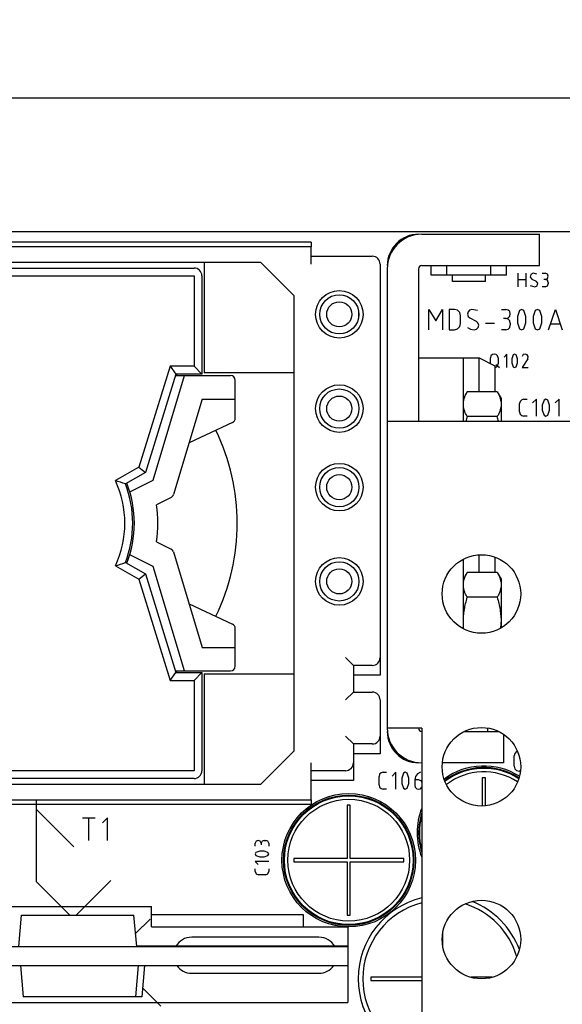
# Model space of a CAD drawing. Header units: millimetres. Extents: x 0 to 417, y 0 to 294.
# Tile 12 of 19: x 181 to 215, y 196 to 259. Entities that reach past the tile are written whole.
import ezdxf

# ---------------------------------------------------------------- set-up
doc = ezdxf.new("R2010")
doc.units = ezdxf.units.MM
for name, color, linetype in [('3110110100_MDXF_CONTINUOUS_LINE', 7, 'Continuous'), ('C101_DXF_CONTINUOUS_LINE', 7, 'Continuous'), ('C103_DXF_CONTINUOUS_LINE', 7, 'Continuous'), ('HEAT_SINK-3_DXF_CONTINUOUS_LINE', 7, 'Continuous'), ('L2_COPPER_CODXF_CONTINUOUS_LINE', 7, 'Continuous'), ('MDS-300APB18_AA_DXF_TEXT', 7, 'Continuous'), ('MDS-300APB18_AA_PCDXF_DIMENSION', 7, 'Continuous'), ('MDS-300APB18DXF_CONTINUOUS_LINE', 7, 'Continuous'), ('PIN_DXF_CONTINUOUS_LINE', 7, 'Continuous'), ('PWB_TDC-280_DXF_CONTINUOUS_LINE', 7, 'Continuous'), ('Q102_Q101_D1DXF_CONTINUOUS_LINE', 7, 'Continuous'), ('T1_BASE_DXF_CONTINUOUS_LINE', 7, 'Continuous'), ('T1_BBN_DXF_CONTINUOUS_LINE', 7, 'Continuous'), ('T1_CORE_DXF_CONTINUOUS_LINE', 7, 'Continuous')]:
    doc.layers.add(name, color=color, linetype=linetype)
doc.styles.get("Standard").update_dxf_attribs({"font": 'ARIALN.TTF'})
doc.dimstyles.new('DIMSTYLE_1', dxfattribs={"dimtxt": 3, "dimasz": 3, "dimexe": 1, "dimexo": 1.5, "dimgap": 0.75, "dimtad": 1, "dimdec": 1, "dimzin": 0, "dimdsep": 46, "dimtxsty": 'STANDARD', "dimblk": '_FILLED', "dimblk1": '_FILLED', "dimblk2": '_FILLED', "dimcen": 0.09, "dimadec": 0, "dimazin": 0, "dimtol": 1, "dimtp": 0.5, "dimtm": 0.5, "dimtfac": 1, "dimtdec": 1, "dimtofl": 0, "dimtmove": 0, "dimatfit": 3, "dimldrblk": '_FILLED', "dimfxl": 1, "dimtolj": 1, "dimtzin": 0, "dimarcsym": 0})
doc.dimstyles.new('DIMSTYLE_2', dxfattribs={"dimtxt": 3, "dimasz": 3, "dimexe": 1, "dimexo": 1.5, "dimgap": 0.75, "dimtad": 1, "dimdec": 1, "dimzin": 0, "dimdsep": 46, "dimtxsty": 'STANDARD', "dimblk": '_FILLED', "dimblk1": '_FILLED', "dimblk2": '_FILLED', "dimcen": 0.09, "dimadec": 0, "dimazin": 0, "dimtp": 1e-06, "dimtm": 1e-06, "dimtfac": 1, "dimtdec": 1, "dimtofl": 0, "dimtmove": 0, "dimatfit": 3, "dimldrblk": '_FILLED', "dimfxl": 1, "dimtolj": 1, "dimtzin": 0, "dimarcsym": 0})
doc.dimstyles.get("Standard").update_dxf_attribs({"dimtxt": 0.18, "dimasz": 0.18, "dimexe": 0.18, "dimexo": 0.0625, "dimgap": 0.09, "dimtad": 0, "dimtih": 1, "dimtoh": 1, "dimdec": 4, "dimzin": 0, "dimdsep": 46, "dimtxsty": 'STANDARD', "dimcen": 0.09, "dimadec": 0, "dimazin": 0, "dimtfac": 1, "dimtdec": 4, "dimtofl": 0, "dimtmove": 0, "dimatfit": 3, "dimfxl": 1, "dimtolj": 1, "dimtzin": 0, "dimarcsym": 0})

# ---------------------------------------------------------------- blocks, each defined once
blk = doc.blocks.new('_FILLED')
at = {"color": 0, "linetype": 'ByBlock'}
blk.add_solid([(0, 0), (-1, 0.167), (-1, -0.167)], dxfattribs=at)
blk = doc.blocks.new('*D6')
at = {"layer": 'Defpoints', "color": 0, "linetype": 'Continuous'}
for p in [(221.039, 254.138), (100.239, 242.363), (221.039, 242.363)]:
    blk.add_point(p, dxfattribs=at)
at = {"layer": 'MDS-300APB18_AA_PCDXF_DIMENSION', "color": 0, "linetype": 'Continuous', "lineweight": -2}
for p, q in [((100.239, 243.863), (100.239, 255.138)), ((221.039, 243.863), (221.039, 255.138)), ((103.239, 254.138), (218.039, 254.138))]:
    blk.add_line(p, q, dxfattribs=at)
at = {"layer": 'MDS-300APB18_AA_PCDXF_DIMENSION', "color": 0, "linetype": 'Continuous', "lineweight": -2, "xscale": 3, "yscale": 3, "zscale": 3, "rotation": 180}
blk.add_blockref('_FILLED', (100.239, 254.138), dxfattribs=at)
at = {"layer": 'MDS-300APB18_AA_PCDXF_DIMENSION', "color": 0, "linetype": 'Continuous', "lineweight": -2, "xscale": 3, "yscale": 3, "zscale": 3}
blk.add_blockref('_FILLED', (221.039, 254.138), dxfattribs=at)
at = {"layer": 'MDS-300APB18_AA_PCDXF_DIMENSION', "color": 0, "linetype": 'Continuous', "insert": (160.639, 257.888), "char_height": 3, "attachment_point": 2}
blk.add_mtext('\\A1;*120.8', dxfattribs=at)
blk = doc.blocks.new('*D8')
at = {"layer": 'Defpoints', "color": 0, "linetype": 'Continuous'}
for p in [(224.289, 265.121), (96.989, 244.613), (224.289, 244.613)]:
    blk.add_point(p, dxfattribs=at)
at = {"layer": 'MDS-300APB18_AA_PCDXF_DIMENSION', "color": 0, "linetype": 'Continuous', "lineweight": -2}
for p, q in [((96.989, 246.113), (96.989, 266.121)), ((224.289, 246.113), (224.289, 266.121)), ((99.989, 265.121), (221.289, 265.121))]:
    blk.add_line(p, q, dxfattribs=at)
at = {"layer": 'MDS-300APB18_AA_PCDXF_DIMENSION', "color": 0, "linetype": 'Continuous', "lineweight": -2, "xscale": 3, "yscale": 3, "zscale": 3, "rotation": 180}
blk.add_blockref('_FILLED', (96.989, 265.121), dxfattribs=at)
at = {"layer": 'MDS-300APB18_AA_PCDXF_DIMENSION', "color": 0, "linetype": 'Continuous', "lineweight": -2, "xscale": 3, "yscale": 3, "zscale": 3}
blk.add_blockref('_FILLED', (224.289, 265.121), dxfattribs=at)
at = {"layer": 'MDS-300APB18_AA_PCDXF_DIMENSION', "color": 0, "linetype": 'Continuous', "insert": (160.639, 268.871), "char_height": 3, "attachment_point": 2}
blk.add_mtext('\\A1;*127.3±0.5', dxfattribs=at)

msp = doc.modelspace()

# ---------------------------------------------------------------- linework, layer by layer
at = {"layer": '3110110100_MDXF_CONTINUOUS_LINE', "color": 7, "linetype": 'Continuous'}
for p, q in [((209.134, 235.438), (208.889, 235.013)), ((211.043, 235.438), (209.134, 235.438)), ((211.043, 235.438), (211.289, 235.013)), ((211.289, 235.013), (211.289, 233.563)), ((211.043, 233.85), (209.134, 233.85)), ((209.134, 223.938), (208.889, 223.513)), ((211.043, 223.938), (209.134, 223.938)), ((211.043, 223.938), (211.289, 223.513)), ((211.289, 223.513), (211.289, 220.406)), ((211.043, 222.35), (209.134, 222.35))]:
    msp.add_line(p, q, dxfattribs=at)
for centre, radius, start, end in [((216.449, 231.735), 7.615, 163.86781, 166.10857), ((203.728, 231.735), 7.615, 13.89143, 16.13219), ((206.469, 220.764), 4.819, 355.6375, 359.98703)]:
    msp.add_arc(centre, radius, start, end, dxfattribs=at)
for points, knots in [([(208.889, 234.644), (208.889, 234.712), (208.9, 234.848), (208.951, 235.049), (209.03, 235.247), (209.098, 235.375), (209.134, 235.438)], [0, 0, 0, 0, 0.240405, 0.485503, 0.738357, 1, 1, 1, 1]), ([(211.043, 235.438), (211.08, 235.375), (211.147, 235.247), (211.226, 235.049), (211.277, 234.848), (211.289, 234.712), (211.289, 234.644)], [0, 0, 0, 0, 0.261643, 0.514497, 0.759595, 1, 1, 1, 1]), ([(209.134, 233.85), (209.098, 233.914), (209.03, 234.042), (208.951, 234.24), (208.9, 234.441), (208.889, 234.577), (208.889, 234.644)], [0, 0, 0, 0, 0.261643, 0.514497, 0.759595, 1, 1, 1, 1]), ([(211.289, 234.644), (211.289, 234.577), (211.277, 234.441), (211.226, 234.24), (211.147, 234.042), (211.08, 233.914), (211.043, 233.85)], [0, 0, 0, 0, 0.240405, 0.485503, 0.738357, 1, 1, 1, 1]), ([(208.889, 223.144), (208.889, 223.212), (208.9, 223.348), (208.951, 223.549), (209.03, 223.747), (209.098, 223.875), (209.134, 223.938)], [0, 0, 0, 0, 0.240405, 0.485503, 0.738357, 1, 1, 1, 1]), ([(211.043, 223.938), (211.08, 223.875), (211.147, 223.747), (211.226, 223.549), (211.277, 223.348), (211.289, 223.212), (211.289, 223.144)], [0, 0, 0, 0, 0.261643, 0.514497, 0.759595, 1, 1, 1, 1]), ([(209.134, 222.35), (209.098, 222.414), (209.03, 222.542), (208.951, 222.74), (208.9, 222.941), (208.889, 223.077), (208.889, 223.144)], [0, 0, 0, 0, 0.261643, 0.514497, 0.759595, 1, 1, 1, 1]), ([(211.289, 223.144), (211.289, 223.077), (211.277, 222.941), (211.226, 222.74), (211.147, 222.542), (211.08, 222.414), (211.043, 222.35)], [0, 0, 0, 0, 0.240405, 0.485503, 0.738357, 1, 1, 1, 1]), ([(208.889, 220.763), (208.889, 220.897), (208.9, 221.166), (208.95, 221.566), (209.029, 221.961), (209.097, 222.221), (209.134, 222.35)], [0, 0, 0, 0, 0.249991, 0.499985, 0.749988, 1, 1, 1, 1]), ([(211.043, 222.35), (211.08, 222.221), (211.149, 221.961), (211.227, 221.566), (211.277, 221.166), (211.289, 220.897), (211.289, 220.763)], [0, 0, 0, 0, 0.250012, 0.500015, 0.750009, 1, 1, 1, 1])]:
    msp.add_open_spline(points, degree=3, knots=knots, dxfattribs=at)
at = {"layer": 'C101_DXF_CONTINUOUS_LINE', "color": 7, "linetype": 'Continuous'}
for p, q in [((207.589, 200.093), (207.589, 201.032)), ((206.239, 198.163), (202.989, 198.163)), ((202.989, 198.163), (202.989, 197.963)), ((210.718, 198.163), (209.359, 198.163)), ((202.989, 197.963), (206.239, 197.963))]:
    msp.add_line(p, q, dxfattribs=at)
for radius, start, end in [(5.3, 103.64623, 256.35377), (5, 104.48227, 255.51773), (5, 16.35154, 72.48476), (5.3, 20.54893, 68.31114)]:
    msp.add_arc((207.489, 198.063), radius, start, end, dxfattribs=at)
at = {"layer": 'C103_DXF_CONTINUOUS_LINE', "color": 7, "linetype": 'Continuous'}
for p, q in [((210.289, 210.863), (210.089, 210.863)), ((210.089, 210.863), (210.089, 209.067)), ((210.289, 209.083), (210.289, 210.863)), ((201.689, 209.113), (201.489, 209.113)), ((201.489, 209.113), (201.489, 205.713)), ((201.689, 205.713), (201.689, 209.113)), ((201.489, 205.713), (198.089, 205.713)), ((198.089, 205.713), (198.089, 205.513)), ((205.089, 205.713), (201.689, 205.713)), ((205.089, 205.513), (205.089, 205.713)), ((198.089, 205.513), (201.489, 205.513)), ((201.489, 205.513), (201.489, 202.113)), ((201.689, 205.513), (205.089, 205.513)), ((201.689, 202.113), (201.689, 205.513)), ((201.489, 202.113), (201.689, 202.113))]:
    msp.add_line(p, q, dxfattribs=at)
for radius in [4.148, 4.1, 3.877]:
    msp.add_circle((201.589, 205.613), radius, dxfattribs=at)
for radius, start, end in [(4.148, 57.27093, 126.79134), (4.1, 57.02105, 126.96765), (3.877, 56.39917, 127.80266), (4.148, 162.33256, 197.66744), (4.1, 164.52137, 195.47863)]:
    msp.add_arc((210.189, 207.363), radius, start, end, dxfattribs=at)
at = {"layer": 'HEAT_SINK-3_DXF_CONTINUOUS_LINE', "color": 3, "linetype": 'Continuous'}
for p, q in [((206.239, 245.463), (213.739, 245.463)), ((204.039, 243.263), (204.039, 214.013)), ((204.039, 233.563), (222.039, 233.563)), ((206.239, 214.013), (204.039, 214.013)), ((206.239, 214.013), (206.239, 184.563)), ((211.439, 211.813), (207.559, 211.813))]:
    msp.add_line(p, q, dxfattribs=at)
at = {"layer": 'HEAT_SINK-3_DXF_CONTINUOUS_LINE', "color": 7, "linetype": 'Continuous'}
for p, q in [((213.739, 243.463), (213.739, 245.463)), ((206.039, 243.263), (206.039, 233.563)), ((206.239, 243.463), (213.739, 243.463)), ((208.189, 242.463), (208.189, 242.863)), ((210.289, 242.463), (210.289, 242.863)), ((210.289, 242.463), (208.189, 242.463)), ((208.959, 213.813), (211.118, 213.813)), ((211.439, 213.628), (211.439, 211.813))]:
    msp.add_line(p, q, dxfattribs=at)
at = {"layer": 'HEAT_SINK-3_DXF_CONTINUOUS_LINE', "color": 3, "linetype": 'Continuous'}
for centre in [(210.039, 222.563), (210.039, 211.563), (210.039, 200.563)]:
    msp.add_circle(centre, 2.5, dxfattribs=at)
for centre, start, end in [((206.239, 243.263), 90, 180), ((206.239, 214.013), 180, 270)]:
    msp.add_arc(centre, 2.2, start, end, dxfattribs=at)
at = {"layer": 'HEAT_SINK-3_DXF_CONTINUOUS_LINE', "color": 7, "linetype": 'Continuous'}
for centre, start, end in [((206.239, 243.263), 90, 180), ((206.239, 214.013), 180, 270)]:
    msp.add_arc(centre, 0.2, start, end, dxfattribs=at)
at = {"layer": 'L2_COPPER_CODXF_CONTINUOUS_LINE', "color": 7, "linetype": 'Continuous'}
for start, end in [(44.15258, 44.72456), (333.9896, 26.0104), (315.27544, 315.84742)]:
    msp.add_arc((180.989, 227.063), 13.5, start, end, dxfattribs=at)
at = {"layer": 'MDS-300APB18DXF_CONTINUOUS_LINE', "color": 7, "linetype": 'Continuous'}
for p, q in [((223.289, 245.613), (97.989, 245.613)), ((199.189, 244.963), (166.089, 244.963)), ((199.189, 244.963), (199.189, 244.663)), ((212.372, 242.115), (212.372, 242.978)), ((212.372, 242.592), (212.858, 242.592)), ((212.858, 242.978), (212.858, 242.115)), ((213.189, 242.905), (213.143, 242.739)), ((213.143, 242.739), (213.244, 242.611)), ((213.336, 242.978), (213.189, 242.905)), ((213.244, 242.611), (213.52, 242.482)), ((213.575, 242.932), (213.336, 242.978)), ((213.914, 242.978), (214.098, 242.978)), ((214.098, 242.592), (214.006, 242.592)), ((214.236, 242.923), (214.098, 242.978)), ((214.098, 242.592), (214.236, 242.647)), ((214.236, 242.537), (214.098, 242.592)), ((214.291, 242.785), (214.236, 242.923)), ((214.236, 242.647), (214.291, 242.785)), ((213.143, 242.207), (213.428, 242.115)), ((213.428, 242.115), (213.584, 242.188)), ((213.621, 242.344), (213.52, 242.482)), ((213.584, 242.188), (213.621, 242.344)), ((214.098, 242.115), (213.914, 242.115)), ((214.098, 242.115), (214.236, 242.17)), ((214.291, 242.399), (214.236, 242.537)), ((214.236, 242.17), (214.291, 242.308)), ((214.291, 242.399), (214.291, 242.308)), ((202.223, 240.176), (202.223, 240.549)), ((206.696, 239.378), (206.696, 240.682)), ((206.696, 240.682), (207.128, 239.957)), ((207.128, 239.957), (207.559, 240.682)), ((207.559, 240.682), (207.559, 239.378)), ((208.321, 240.682), (207.991, 240.682)), ((207.991, 240.682), (207.991, 239.378)), ((208.514, 240.627), (208.321, 240.682)), ((208.661, 240.48), (208.514, 240.627)), ((208.716, 240.278), (208.661, 240.48)), ((208.716, 239.782), (208.716, 240.278)), ((209.185, 240.526), (209.148, 240.379)), ((209.148, 240.379), (209.194, 240.232)), ((209.286, 240.636), (209.185, 240.526)), ((209.194, 240.232), (209.304, 240.131)), ((209.433, 240.682), (209.286, 240.636)), ((209.304, 240.131), (209.708, 239.929)), ((209.791, 240.609), (209.433, 240.682)), ((211.306, 240.682), (211.591, 240.682)), ((211.591, 240.103), (211.444, 240.103)), ((211.738, 240.636), (211.591, 240.682)), ((211.591, 240.103), (211.738, 240.14)), ((211.738, 240.067), (211.591, 240.103)), ((211.839, 240.535), (211.738, 240.636)), ((211.738, 240.14), (211.839, 240.25)), ((211.876, 240.388), (211.839, 240.535)), ((211.839, 240.25), (211.876, 240.388)), ((212.454, 240.609), (212.326, 240.232)), ((212.326, 240.232), (212.326, 239.828)), ((212.592, 240.682), (212.454, 240.609)), ((212.739, 240.609), (212.592, 240.682)), ((212.868, 240.232), (212.739, 240.609)), ((212.868, 239.828), (212.868, 240.232)), ((213.455, 240.609), (213.327, 240.232)), ((213.327, 240.232), (213.327, 239.828)), ((213.602, 240.682), (213.455, 240.609)), ((213.749, 240.609), (213.602, 240.682)), ((213.878, 240.232), (213.749, 240.609)), ((213.878, 239.828), (213.878, 240.232)), ((214.319, 239.378), (214.75, 240.682)), ((214.75, 240.682), (215.182, 239.378)), ((208.514, 239.433), (208.661, 239.58)), ((208.661, 239.58), (208.716, 239.782)), ((209.148, 239.525), (209.35, 239.424)), ((209.818, 239.828), (209.708, 239.929)), ((209.727, 239.424), (209.828, 239.534)), ((209.864, 239.681), (209.818, 239.828)), ((209.828, 239.534), (209.864, 239.681)), ((210.296, 239.81), (210.875, 239.81)), ((211.839, 239.957), (211.738, 240.067)), ((211.738, 239.424), (211.839, 239.525)), ((211.876, 239.81), (211.839, 239.957)), ((211.839, 239.525), (211.876, 239.672)), ((211.876, 239.81), (211.876, 239.672)), ((212.326, 239.828), (212.454, 239.451)), ((212.454, 239.451), (212.592, 239.378)), ((212.592, 239.378), (212.739, 239.451)), ((212.739, 239.451), (212.868, 239.828)), ((213.327, 239.828), (213.455, 239.451)), ((213.455, 239.451), (213.602, 239.378)), ((213.602, 239.378), (213.749, 239.451)), ((213.749, 239.451), (213.878, 239.828)), ((215.062, 239.745), (214.447, 239.745)), ((207.991, 239.378), (208.321, 239.378)), ((208.321, 239.378), (208.514, 239.433)), ((209.35, 239.424), (209.58, 239.378)), ((209.58, 239.378), (209.727, 239.424)), ((211.591, 239.378), (211.306, 239.378)), ((211.591, 239.378), (211.738, 239.424)), ((210.645, 237.716), (210.617, 237.596)), ((210.617, 237.223), (210.617, 237.596)), ((210.737, 237.807), (210.645, 237.716)), ((210.856, 237.835), (210.737, 237.807)), ((210.976, 237.807), (210.856, 237.835)), ((211.058, 237.716), (210.976, 237.807)), ((211.095, 237.596), (211.058, 237.716)), ((211.095, 237.596), (211.095, 237.211)), ((211.664, 237.835), (211.481, 237.642)), ((211.664, 236.972), (211.664, 237.835)), ((212.05, 237.789), (211.967, 237.541)), ((212.151, 237.835), (212.05, 237.789)), ((212.243, 237.789), (212.151, 237.835)), ((212.326, 237.541), (212.243, 237.789)), ((212.702, 237.798), (212.629, 237.688)), ((212.822, 237.835), (212.702, 237.798)), ((212.941, 237.789), (212.822, 237.835)), ((213.005, 237.67), (212.941, 237.789)), ((212.987, 237.541), (213.005, 237.67)), ((210.889, 236.982), (210.976, 237.008)), ((210.948, 237.165), (211.187, 236.972)), ((210.976, 237.008), (211.058, 237.091)), ((211.058, 237.091), (211.095, 237.211)), ((211.967, 237.541), (211.967, 237.275)), ((211.967, 237.275), (212.05, 237.018)), ((212.05, 237.018), (212.151, 236.972)), ((212.151, 236.972), (212.243, 237.018)), ((212.243, 237.018), (212.326, 237.275)), ((212.326, 237.275), (212.326, 237.541)), ((212.987, 237.541), (212.629, 236.972)), ((212.629, 236.972), (213.014, 236.972)), ((202.232, 234.457), (202.232, 234.269)), ((212.5, 234.823), (212.463, 234.694)), ((212.463, 234.152), (212.463, 234.694)), ((212.601, 234.924), (212.5, 234.823)), ((212.73, 234.96), (212.601, 234.924)), ((212.73, 234.96), (212.941, 234.96)), ((213.538, 234.96), (213.299, 234.722)), ((213.538, 233.886), (213.538, 234.96)), ((214.025, 234.905), (213.914, 234.584)), ((213.914, 234.584), (213.914, 234.253)), ((214.144, 234.96), (214.025, 234.905)), ((214.263, 234.905), (214.144, 234.96)), ((214.365, 234.584), (214.263, 234.905)), ((214.365, 234.253), (214.365, 234.584)), ((214.98, 234.96), (214.741, 234.722)), ((214.98, 233.886), (214.98, 234.96)), ((212.463, 234.152), (212.5, 234.014)), ((212.5, 234.014), (212.601, 233.923)), ((212.601, 233.923), (212.73, 233.886)), ((212.941, 233.886), (212.73, 233.886)), ((213.914, 234.253), (214.025, 233.941)), ((214.025, 233.941), (214.144, 233.886)), ((214.144, 233.886), (214.263, 233.941)), ((214.263, 233.941), (214.365, 234.253)), ((203.589, 218.513), (203.589, 217.388)), ((203.589, 217.388), (201.889, 217.388)), ((203.589, 213.513), (203.589, 212.388)), ((212.28, 212.533), (212.16, 212.414)), ((212.329, 212.544), (212.28, 212.533)), ((203.589, 212.388), (201.889, 212.388)), ((212.16, 212.414), (212.124, 212.248)), ((212.124, 211.606), (212.124, 212.248)), ((201.889, 211.813), (201.889, 210.688)), ((212.124, 211.606), (212.16, 211.44)), ((212.16, 211.44), (212.28, 211.321)), ((212.28, 211.321), (212.445, 211.275)), ((212.516, 211.275), (212.445, 211.275)), ((201.889, 210.688), (199.189, 210.688)), ((203.555, 211.082), (203.518, 210.944)), ((203.518, 210.402), (203.518, 210.944)), ((203.647, 211.174), (203.555, 211.082)), ((203.785, 211.211), (203.647, 211.174)), ((203.785, 211.211), (203.996, 211.211)), ((204.593, 211.211), (204.354, 210.972)), ((204.593, 210.136), (204.593, 211.211)), ((205.07, 211.156), (204.969, 210.843)), ((204.969, 210.843), (204.969, 210.504)), ((205.19, 211.211), (205.07, 211.156)), ((205.309, 211.156), (205.19, 211.211)), ((205.419, 210.843), (205.309, 211.156)), ((205.419, 210.504), (205.419, 210.843)), ((205.842, 210.935), (205.796, 210.733)), ((206.035, 210.733), (205.796, 210.733)), ((205.796, 210.733), (205.796, 210.375)), ((205.97, 211.11), (205.842, 210.935)), ((206.154, 211.211), (205.97, 211.11)), ((206.209, 210.669), (206.035, 210.733)), ((206.239, 210.589), (206.209, 210.669)), ((203.518, 210.402), (203.555, 210.265)), ((203.555, 210.265), (203.647, 210.173)), ((203.647, 210.173), (203.785, 210.136)), ((203.996, 210.136), (203.785, 210.136)), ((204.969, 210.504), (205.07, 210.191)), ((205.07, 210.191), (205.19, 210.136)), ((205.19, 210.136), (205.309, 210.191)), ((205.309, 210.191), (205.419, 210.504)), ((205.796, 210.375), (205.823, 210.256)), ((205.823, 210.256), (205.915, 210.164)), ((205.915, 210.164), (206.035, 210.136)), ((206.035, 210.136), (206.154, 210.164)), ((206.154, 210.164), (206.237, 210.256)), ((181.689, 209.463), (181.689, 204.263)), ((199.189, 209.463), (199.189, 209.163)), ((199.189, 209.163), (166.089, 209.163)), ((181.689, 208.863), (184.089, 206.463)), ((184.636, 208.309), (185.435, 208.309)), ((185.031, 206.876), (185.031, 208.309)), ((186.234, 208.309), (185.913, 207.996)), ((186.234, 206.876), (186.234, 208.309)), ((195.822, 206.876), (195.693, 206.821)), ((195.96, 206.821), (195.822, 206.876)), ((196.208, 206.876), (196.07, 206.821)), ((196.208, 206.876), (196.309, 206.876)), ((196.437, 206.821), (196.309, 206.876)), ((195.693, 206.821), (195.629, 206.692)), ((195.629, 206.499), (195.629, 206.692)), ((196.015, 206.692), (195.96, 206.821)), ((196.07, 206.821), (196.015, 206.692)), ((196.015, 206.692), (196.015, 206.591)), ((196.493, 206.692), (196.437, 206.821)), ((196.493, 206.692), (196.493, 206.499)), ((195.684, 206.114), (195.629, 206.013)), ((195.629, 206.013), (195.684, 205.921)), ((195.932, 206.196), (195.684, 206.114)), ((195.684, 205.921), (195.932, 205.838)), ((196.199, 206.196), (195.932, 206.196)), ((195.932, 205.838), (196.199, 205.838)), ((196.447, 206.114), (196.199, 206.196)), ((196.199, 205.838), (196.447, 205.921)), ((196.493, 206.013), (196.447, 206.114)), ((196.447, 205.921), (196.493, 206.013)), ((196.493, 205.535), (195.629, 205.535)), ((195.629, 205.535), (195.822, 205.342)), ((195.629, 204.892), (195.629, 205.057)), ((196.493, 205.057), (196.493, 204.892)), ((195.629, 204.892), (195.693, 204.736)), ((195.693, 204.736), (195.85, 204.672)), ((196.281, 204.672), (195.85, 204.672)), ((196.281, 204.672), (196.437, 204.736)), ((196.437, 204.736), (196.493, 204.892)), ((181.689, 204.263), (183.839, 202.113)), ((184.239, 202.113), (186.439, 204.313)), ((156.439, 202.663), (189.039, 202.663)), ((189.039, 201.363), (189.039, 202.663)), ((188.016, 200.94), (188.939, 201.863)), ((189.039, 202.163), (198.689, 202.163)), ((198.689, 202.163), (198.689, 201.363)), ((189.039, 201.363), (201.539, 201.363)), ((201.539, 201.363), (201.539, 200.113)), ((199.689, 200.713), (191.589, 200.713)), ((188.089, 200.163), (201.539, 200.163)), ((201.539, 198.913), (201.539, 196.563)), ((191.589, 198.413), (199.689, 198.413)), ((188.464, 197.487), (189.636, 196.315)), ((156.439, 196.563), (201.539, 196.563))]:
    msp.add_line(p, q, dxfattribs=at)
for centre, radius in [((200.989, 240.363), 0.8), ((200.989, 234.363), 0.8), ((200.989, 229.363), 0.8), ((200.989, 223.363), 0.8), ((201.589, 205.613), 4.25)]:
    msp.add_circle(centre, radius, dxfattribs=at)
for centre, radius, start, end in [((206.039, 243.463), 2, 90, 180), ((206.039, 213.813), 2, 180, 270), ((210.189, 207.363), 4.25, 57.75142, 126.43835), ((210.189, 207.363), 4.25, 158.37497, 201.62503), ((191.589, 199.563), 1.15, 90, 151.34859), ((199.689, 199.563), 1.15, 28.65141, 90), ((191.589, 199.563), 1.15, 151.34859, 151.42148), ((199.689, 199.563), 1.15, 28.57852, 28.65141), ((191.589, 199.563), 1.15, 214.4219, 214.50208), ((191.589, 199.563), 1.15, 214.50208, 270), ((199.689, 199.563), 1.15, 270, 325.49792), ((199.689, 199.563), 1.15, 325.49792, 325.5781)]:
    msp.add_arc(centre, radius, start, end, dxfattribs=at)
at = {"layer": 'PIN_DXF_CONTINUOUS_LINE', "color": 7, "linetype": 'Continuous'}
for p, q in [((206.839, 242.863), (206.839, 243.463)), ((207.839, 242.863), (207.839, 243.463)), ((210.639, 242.863), (210.639, 243.463)), ((211.639, 242.863), (211.639, 243.463)), ((211.639, 242.863), (206.839, 242.863)), ((210.439, 213.813), (210.439, 214.03))]:
    msp.add_line(p, q, dxfattribs=at)
at = {"layer": 'PWB_TDC-280_DXF_CONTINUOUS_LINE', "color": 7, "linetype": 'Continuous'}
for p, q in [((180.589, 200.113), (180.764, 202.113)), ((180.764, 202.113), (187.914, 202.113)), ((188.089, 200.113), (187.914, 202.113)), ((156.439, 200.113), (201.539, 200.113)), ((201.539, 200.113), (201.539, 198.913)), ((156.439, 198.913), (201.539, 198.913)), ((180.689, 198.913), (180.864, 196.913)), ((188.189, 198.913), (188.014, 196.913)), ((188.589, 198.913), (188.414, 196.913)), ((188.414, 196.913), (180.864, 196.913))]:
    msp.add_line(p, q, dxfattribs=at)
at = {"layer": 'Q102_Q101_D1DXF_CONTINUOUS_LINE', "color": 7, "linetype": 'Continuous'}
for p, q in [((206.039, 237.588), (209.889, 237.588)), ((208.889, 233.563), (208.889, 237.588)), ((209.889, 235.438), (209.889, 237.588)), ((209.889, 237.588), (210.889, 237.088)), ((210.889, 237.088), (210.889, 235.438)), ((209.889, 223.938), (209.889, 225.051)), ((208.889, 220.345), (208.889, 224.78)), ((210.889, 224.908), (210.889, 223.938))]:
    msp.add_line(p, q, dxfattribs=at)
at = {"layer": 'T1_BASE_DXF_CONTINUOUS_LINE', "color": 7, "linetype": 'Continuous'}
for p, q in [((199.189, 244.663), (166.089, 244.663)), ((199.189, 243.563), (199.189, 244.663)), ((199.189, 244.063), (203.089, 244.063)), ((195.989, 243.663), (168.989, 243.663)), ((192.389, 243.663), (192.389, 236.638)), ((198.089, 241.563), (195.989, 243.663)), ((203.589, 243.563), (203.589, 218.513)), ((198.089, 241.563), (198.089, 212.563)), ((198.089, 236.638), (192.389, 236.638)), ((201.389, 218.513), (201.889, 218.013)), ((203.089, 218.013), (201.889, 218.013)), ((201.889, 218.013), (201.889, 216.313)), ((192.389, 217.488), (198.089, 217.488)), ((192.389, 217.488), (192.389, 210.463)), ((201.389, 215.813), (201.889, 216.313)), ((201.889, 216.313), (203.089, 216.313)), ((203.589, 215.813), (203.589, 213.513)), ((201.389, 213.513), (201.889, 213.013)), ((195.989, 210.463), (198.089, 212.563)), ((203.089, 213.013), (201.889, 213.013)), ((201.889, 213.013), (201.889, 211.813)), ((199.189, 209.463), (199.189, 211.813)), ((201.389, 211.313), (199.189, 211.313)), ((168.989, 210.463), (195.989, 210.463)), ((166.089, 209.463), (199.189, 209.463))]:
    msp.add_line(p, q, dxfattribs=at)
for centre, radius in [((200.989, 240.363), 1.514), ((200.989, 240.363), 1.25), ((200.989, 234.363), 1.514), ((200.989, 234.363), 1.25), ((200.989, 229.363), 1.514), ((200.989, 229.363), 1.25), ((200.989, 223.363), 1.514), ((200.989, 223.363), 1.25)]:
    msp.add_circle(centre, radius, dxfattribs=at)
for centre, start, end in [((203.089, 243.563), 0, 90), ((203.089, 218.513), 270, 0), ((203.089, 215.813), 0, 90), ((203.089, 213.513), 270, 0), ((201.389, 211.813), 270, 0)]:
    msp.add_arc(centre, 0.5, start, end, dxfattribs=at)
at = {"layer": 'T1_BBN_DXF_CONTINUOUS_LINE', "color": 7, "linetype": 'Continuous'}
for p, q in [((189.139, 229.813), (191.139, 236.463)), ((190.549, 236.463), (194.064, 236.463)), ((194.364, 233.754), (194.364, 236.163)), ((192.254, 234.963), (190.426, 228.886)), ((192.254, 234.963), (194.364, 234.963)), ((194.19, 233.482), (191.42, 232.19)), ((187.645, 229.063), (189.139, 229.813)), ((190.274, 228.704), (189.356, 228.243)), ((189.356, 225.882), (190.274, 225.421)), ((189.139, 224.313), (187.645, 225.063)), ((190.426, 225.24), (192.254, 219.163)), ((191.139, 217.663), (189.139, 224.313)), ((191.42, 221.935), (194.19, 220.643)), ((194.364, 217.963), (194.364, 220.372)), ((192.254, 219.163), (194.364, 219.163)), ((190.549, 217.663), (194.064, 217.663))]:
    msp.add_line(p, q, dxfattribs=at)
for centre, radius, start, end in [((194.064, 236.163), 0.3, 0, 90), ((194.064, 233.754), 0.3, 295, 0), ((180.989, 227.063), 6.95, 338.47552, 21.52448), ((190.139, 228.972), 0.3, 296.65721, 343.26124), ((180.989, 227.063), 8.45, 351.96863, 8.03137), ((190.139, 225.153), 0.3, 16.73876, 63.34279), ((194.064, 220.372), 0.3, 0, 65), ((194.064, 217.963), 0.3, 270, 0)]:
    msp.add_arc(centre, radius, start, end, dxfattribs=at)
at = {"layer": 'T1_CORE_DXF_CONTINUOUS_LINE', "color": 7, "linetype": 'Continuous'}
for p, q in [((170.239, 243.313), (191.739, 243.313)), ((170.239, 242.813), (191.739, 242.813)), ((191.739, 242.813), (191.739, 237.063)), ((192.239, 242.813), (192.239, 236.563)), ((190.212, 237.063), (188.219, 230.624)), ((191.739, 237.063), (190.212, 237.063)), ((190.212, 237.063), (190.58, 236.563)), ((191.739, 237.063), (192.239, 236.563)), ((190.58, 236.563), (188.639, 230.288)), ((192.239, 236.563), (190.58, 236.563)), ((188.219, 230.624), (186.73, 229.776)), ((188.639, 230.288), (187.366, 229.563)), ((188.219, 230.624), (188.639, 230.288)), ((187.366, 224.563), (188.639, 223.838)), ((186.73, 224.35), (188.219, 223.501)), ((188.219, 223.501), (188.639, 223.838)), ((188.639, 223.838), (190.58, 217.563)), ((188.219, 223.501), (190.212, 217.063)), ((190.212, 217.063), (190.58, 217.563)), ((190.58, 217.563), (192.239, 217.563)), ((191.739, 217.063), (192.239, 217.563)), ((192.239, 217.563), (192.239, 211.313)), ((190.212, 217.063), (191.739, 217.063)), ((191.739, 217.063), (191.739, 211.313)), ((191.739, 211.313), (170.239, 211.313)), ((191.739, 210.813), (170.239, 210.813))]:
    msp.add_line(p, q, dxfattribs=at)
for centre, radius, start, end in [((191.739, 242.813), 0.5, 0, 90), ((180.829, 211.092), 19.594, 70.51015, 72.47212), ((180.989, 227.063), 6.35, 334.70747, 25.29253), ((180.989, 227.063), 6.85, 338.59466, 21.40534), ((180.811, 243.088), 19.651, 287.53073, 289.487), ((191.739, 211.313), 0.5, 270, 360)]:
    msp.add_arc(centre, radius, start, end, dxfattribs=at)

# ---------------------------------------------------------------- dimensions: what is measured, and where the dimension line sits
at = {"layer": 'MDS-300APB18_AA_PCDXF_DIMENSION', "color": 2, "linetype": 'Continuous'}
for base, p1, p2, dimstyle, picture, middle in [((224.289, 265.121), (96.989, 244.613), (224.289, 244.613), 'DIMSTYLE_1', '*D8', (160.639, 265.121)), ((221.039, 254.138), (100.239, 242.363), (221.039, 242.363), 'DIMSTYLE_2', '*D6', (160.639, 254.138))]:
    dim = msp.add_linear_dim(base=base, p1=p1, p2=p2, text='*<>', dimstyle=dimstyle, dxfattribs=at)
    dim.commit()
    dim.dimension.update_dxf_attribs({"geometry": picture, "text_midpoint": middle, "dimtype": 160})

# ---------------------------------------------------------------- leaders
at = {"layer": 'MDS-300APB18_AA_DXF_TEXT', "color": 2, "linetype": 'Continuous', "annotation_type": 0, "has_hookline": 1, "hookline_direction": 0, "text_width": 78.788}
msp.add_leader([(98.489, 242.363), (84.134, 242.341), (84.134, 156.119), (107.189, 156.13)], dimstyle='Standard', override={"dimtad": 1}, dxfattribs=at)

doc.saveas('drawing.dxf')
